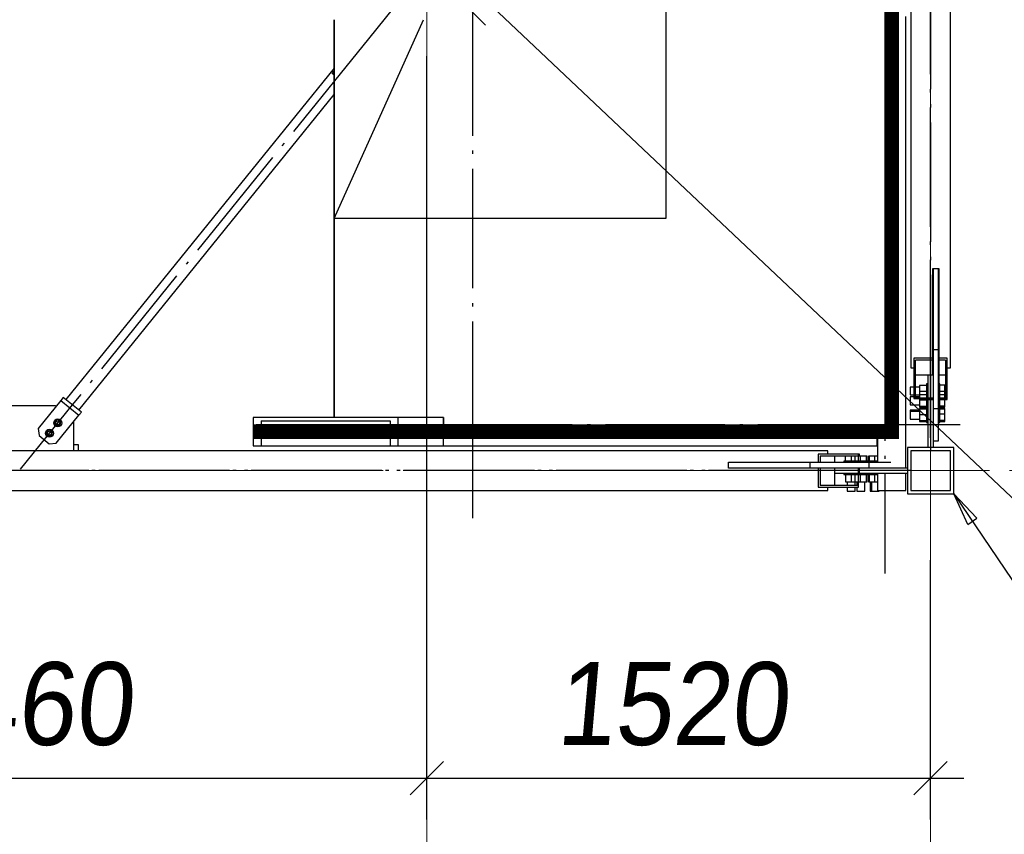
# Paper-space layout 'A0 Advance Steel' of a CAD drawing. Header units: millimetres. Extents: x 228 to 822, y 214 to 634.
# Tile 18 of 76: x 466 to 496, y 261 to 286. Entities that reach past the tile are written whole.
import ezdxf

# ---------------------------------------------------------------- set-up
doc = ezdxf.new("R2010")
doc.units = ezdxf.units.MM
doc.linetypes.add('1 1', pattern=[2, 1, -1])
doc.linetypes.add('ACAD_ISO04W100', pattern=[30, 24, -3, 0, -3])
doc.layers.get('0').update_dxf_attribs({"linetype": 'CONTINUOUS'})
for name, color, linetype in [('AS_Belki', 145, 'CONTINUOUS'), ('AS_Blachy', 30, 'CONTINUOUS'), ('AS_DIM_ON', 7, 'CONTINUOUS'), ('AS_Kraty', 9, 'CONTINUOUS'), ('AS_Schody', 253, 'CONTINUOUS'), ('AS_Sruby', 9, 'CONTINUOUS')]:
    doc.layers.add(name, color=color, linetype=linetype)
doc.styles.add('ARIAL_1', font='arial.ttf', dxfattribs={"width": 0.9, "oblique": 5})

# ---------------------------------------------------------------- blocks, each defined once
blk = doc.blocks.new('324ewdsczxzxcz')
at = {"linetype": 'ACAD_ISO04W100', "lineweight": 5, "ltscale": 0.2}
for p, q in [((343.029, 244.968), (343.029, 340.131)), ((358.229, 244.968, 54.54), (358.229, 340.131, 54.54)), ((378.311, 266.018, -2641.446), (283.147, 266.018, -2641.446))]:
    blk.add_line(p, q, dxfattribs=at)

psp = doc.layouts.new('A0 Advance Steel')

# ---------------------------------------------------------------- linework, layer by layer
psp.add_line((475.971, 285.854, -12276.005), (475.971, 273.854, -12276.005))
at = {"color": 0, "linetype": 'ByBlock', "lineweight": -2}
for p, q in [((495.094, 270.634), (494.671, 271.555)), ((494.671, 271.555), (495.37, 270.821)), ((495.094, 270.634), (495.37, 270.821))]:
    psp.add_line(p, q, dxfattribs=at)
at = {"linetype": '1 1', "transparency": 33554559, "const_width": 0.45, "elevation": 33824.142}
psp.add_lwpolyline([(455.053, 326.08), (492.796, 326.08), (492.796, 273.429), (473.531, 273.429)], dxfattribs=at)
at = {"elevation": -12309.262}
psp.add_lwpolyline([(456.932, 320.745), (485.984, 320.745), (485.984, 279.854), (475.971, 279.854), (478.671, 285.854)], dxfattribs=at)
at = {"color": 7}
for points in [[(479.471, 287.455), (506.229, 262.182), (525.061, 262.182)], [(494.671, 271.555), (506.313, 254.374), (525.145, 254.374)]]:
    psp.add_lwpolyline(points, dxfattribs=at)
at = {"layer": 'AS_Belki', "linetype": 'Continuous', "ltscale": 0.15}
for p, q in [((493.371, 324.155), (493.371, 275.355)), ((494.571, 275.355), (494.571, 324.155)), ((475.971, 284.392), (467.881, 274.395)), ((475.918, 284.232), (475.971, 284.297)), ((475.926, 284.226), (475.918, 284.232)), ((468.269, 274.08), (475.971, 283.598)), ((494.041, 278.355), (494.051, 278.355)), ((494.041, 275.646), (494.041, 278.355)), ((494.211, 278.355), (494.221, 278.355)), ((494.221, 278.355), (494.221, 275.646)), ((494.041, 276.248), (494.051, 276.248)), ((494.211, 276.248), (494.221, 276.248)), ((494.041, 275.646), (493.471, 275.646)), ((493.471, 275.646), (493.471, 274.429)), ((494.041, 275.582), (493.521, 275.582)), ((493.521, 274.438), (493.521, 275.582)), ((494.041, 275.582), (494.041, 275.646)), ((494.041, 275.142), (494.041, 275.582)), ((494.471, 275.646), (494.221, 275.646)), ((494.221, 275.646), (494.221, 275.582)), ((494.421, 275.582), (494.221, 275.582)), ((494.221, 275.582), (494.221, 275.142)), ((494.421, 275.582), (494.421, 274.438)), ((494.471, 274.429), (494.471, 275.646)), ((493.371, 275.355), (493.471, 275.355)), ((493.521, 275.142), (494.041, 275.142)), ((494.221, 275.142), (494.221, 274.875)), ((494.221, 275.142), (494.421, 275.142)), ((494.471, 275.355), (494.571, 275.355)), ((493.471, 274.429), (494.041, 274.429)), ((494.041, 274.438), (493.521, 274.438)), ((494.041, 274.429), (494.041, 274.438)), ((494.421, 274.438), (494.221, 274.438)), ((494.221, 274.438), (494.221, 274.429)), ((494.221, 274.429), (494.471, 274.429)), ((494.401, 274.395), (494.471, 274.395)), ((494.471, 274.395), (494.471, 274.429)), ((490.871, 272.855), (442.071, 272.855)), ((491.797, 272.755), (490.58, 272.755)), ((490.58, 272.755), (490.58, 272.505)), ((490.871, 272.755), (490.871, 272.855)), ((491.831, 272.755), (491.797, 272.755)), ((491.797, 272.505), (491.797, 272.755)), ((491.831, 272.685), (491.831, 272.755)), ((494.671, 272.955), (493.271, 272.955)), ((493.271, 272.955), (493.271, 271.555)), ((494.571, 272.855), (493.371, 272.855)), ((493.371, 272.855), (493.371, 271.655)), ((494.571, 271.655), (494.571, 272.855)), ((494.671, 271.555), (494.671, 272.955)), ((487.871, 272.505), (490.58, 272.505)), ((487.871, 272.495), (487.871, 272.505)), ((489.978, 272.495), (489.978, 272.505)), ((490.58, 272.505), (490.644, 272.505)), ((490.644, 272.705), (491.789, 272.705)), ((490.644, 272.705), (490.644, 272.505)), ((490.644, 272.505), (491.084, 272.505)), ((491.084, 272.505), (491.084, 272.705)), ((491.084, 272.505), (491.351, 272.505)), ((491.789, 272.705), (491.789, 272.505)), ((491.789, 272.505), (491.797, 272.505)), ((487.871, 272.325), (487.871, 272.335)), ((490.58, 272.325), (487.871, 272.325)), ((489.978, 272.325), (489.978, 272.335)), ((490.644, 272.325), (490.58, 272.325)), ((490.58, 272.325), (490.58, 271.755)), ((491.084, 272.325), (490.644, 272.325)), ((490.644, 272.325), (490.644, 271.805)), ((491.084, 271.805), (491.084, 272.325)), ((491.797, 272.325), (491.789, 272.325)), ((491.789, 272.325), (491.789, 271.805)), ((491.797, 271.755), (491.797, 272.325)), ((442.071, 271.655), (490.871, 271.655)), ((490.58, 271.755), (491.797, 271.755)), ((491.789, 271.805), (490.644, 271.805)), ((490.871, 271.655), (490.871, 271.755)), ((493.271, 271.555), (494.671, 271.555)), ((493.371, 271.655), (494.571, 271.655))]:
    psp.add_line(p, q, dxfattribs=at)
at = {"layer": 'AS_Belki', "color": 10, "linetype": 'ACAD_ISO04W100', "ltscale": 0.15}
for points in [[(493.971, 326.655), (493.971, 324.155), (493.971, 275.355), (493.971, 272.855)], [(480.539, 285.687), (478.771, 287.455), (454.171, 312.055), (452.403, 313.823)], [(493.971, 273.465), (493.971, 275.01), (493.971, 297.655), (493.971, 299.199)], [(478.582, 287.222), (477.01, 285.278), (468.075, 274.237), (466.502, 272.294)], [(493.971, 273.244), (493.971, 274.788), (493.971, 275.01), (493.971, 276.554)], [(493.371, 272.255), (490.871, 272.255), (442.071, 272.255), (439.571, 272.255)], [(492.761, 272.255), (491.216, 272.255), (468.572, 272.255), (467.027, 272.255)], [(492.982, 272.255), (491.438, 272.255), (491.216, 272.255), (489.672, 272.255)], [(493.971, 272.255), (493.971, 272.255), (493.971, 272.255), (493.971, 272.255)]]:
    psp.add_lwpolyline(points, dxfattribs=at)
at = {"layer": 'AS_Blachy', "linetype": 'Continuous', "ltscale": 0.15}
for p, q in [((475.971, 284.281), (475.926, 284.226)), ((475.971, 284.189), (475.926, 284.226)), ((494.051, 278.355), (494.211, 278.355)), ((494.051, 278.355), (494.051, 275.9)), ((494.211, 275.9), (494.211, 278.355)), ((494.211, 275.9), (494.051, 275.9)), ((494.051, 275.9), (494.051, 274.12)), ((494.211, 274.34), (494.211, 275.9)), ((493.891, 275.142), (493.891, 274.438)), ((494.051, 275.255), (494.041, 275.255)), ((467.728, 274.364), (467.048, 273.525)), ((467.803, 274.458), (467.728, 274.364)), ((467.728, 274.364), (468.272, 273.924)), ((468.347, 274.017), (467.803, 274.458)), ((493.891, 274.429), (493.891, 274.402)), ((493.891, 274.402), (494.051, 274.402)), ((493.891, 274.402), (493.891, 272.955)), ((494.211, 274.12), (494.211, 274.34)), ((467.571, 274.207), (465.471, 274.207)), ((467.588, 274.192), (467.571, 274.207)), ((467.592, 273.084), (468.272, 273.924)), ((468.272, 273.924), (468.347, 274.017)), ((494.211, 274.12), (494.051, 274.12)), ((494.051, 274.12), (494.051, 274.036)), ((494.051, 274.036), (494.051, 272.955)), ((494.211, 273.908), (494.211, 274.12)), ((468.121, 273.707), (468.107, 273.72)), ((468.121, 272.857), (468.121, 273.707)), ((494.211, 273.157), (494.211, 273.908)), ((467.048, 273.525), (467.07, 273.314)), ((467.07, 273.314), (467.381, 273.062)), ((467.381, 273.062), (467.592, 273.084)), ((494.051, 273.157), (494.211, 273.157)), ((464.821, 272.857), (468.121, 272.857)), ((490.326, 272.495), (487.871, 272.495)), ((487.871, 272.335), (487.871, 272.495)), ((492.107, 272.495), (490.326, 272.495)), ((490.326, 272.495), (490.326, 272.335)), ((492.773, 272.495), (492.107, 272.495)), ((492.107, 272.495), (492.107, 272.335)), ((487.871, 272.335), (490.326, 272.335)), ((490.326, 272.335), (491.886, 272.335)), ((490.971, 272.335), (490.971, 272.325)), ((491.084, 272.175), (491.789, 272.175)), ((491.797, 272.175), (491.824, 272.175)), ((491.824, 272.175), (491.824, 272.335)), ((491.824, 272.175), (493.271, 272.175)), ((491.886, 272.335), (492.107, 272.335)), ((492.107, 272.335), (492.19, 272.335)), ((492.19, 272.335), (493.271, 272.335))]:
    psp.add_line(p, q, dxfattribs=at)
at = {"layer": 'AS_DIM_ON', "color": 8}
for p, q in [((478.771, 261.728), (478.771, 284.755)), ((493.971, 261.728), (493.971, 269.555)), ((454.171, 262.978), (478.771, 262.978)), ((478.771, 262.978), (494.971, 262.978))]:
    psp.add_line(p, q, dxfattribs=at)
at = {"layer": 'AS_DIM_ON', "color": 8, "linetype": 'ByBlock', "lineweight": -2}
for p, q in [((478.271, 262.478), (479.271, 263.478)), ((479.271, 263.478), (478.271, 262.478)), ((493.471, 262.478), (494.471, 263.478))]:
    psp.add_line(p, q, dxfattribs=at)
at = {"layer": 'AS_Kraty', "linetype": 'Continuous', "ltscale": 0.15}
for p, q in [((475.971, 273.854), (475.971, 285.854)), ((492.771, 273.454), (492.771, 285.954)), ((479.279, 273.854), (478.671, 273.854)), ((479.279, 273.854), (479.279, 273.454)), ((479.279, 273.454), (492.771, 273.454))]:
    psp.add_line(p, q, dxfattribs=at)
at = {"layer": 'AS_Schody', "linetype": 'Continuous', "ltscale": 0.15}
for p, q in [((493.221, 272.335), (493.221, 285.955)), ((477.899, 273.854), (473.531, 273.854)), ((473.531, 273.854), (473.531, 273.004)), ((473.768, 273.759), (477.662, 273.759)), ((473.768, 273.759), (473.768, 273.004)), ((477.662, 273.759), (477.662, 273.004)), ((478.671, 273.854), (477.899, 273.854)), ((477.899, 273.854), (477.899, 273.004)), ((479.279, 273.004), (479.279, 273.854)), ((479.521, 273.454), (479.521, 273.325)), ((480.371, 273.325), (480.371, 273.454)), ((492.361, 273.004), (492.361, 273.454)), ((492.371, 273.454), (492.371, 272.495)), ((479.521, 273.325), (480.371, 273.325)), ((473.531, 273.004), (473.768, 273.004)), ((473.768, 273.004), (477.662, 273.004)), ((477.662, 273.004), (477.899, 273.004)), ((477.899, 273.004), (479.279, 273.004)), ((479.279, 273.004), (492.361, 273.004)), ((492.371, 272.175), (492.371, 271.655)), ((493.221, 271.655), (493.221, 272.175)), ((492.371, 271.655), (493.221, 271.655))]:
    psp.add_line(p, q, dxfattribs=at)
at = {"layer": 'AS_Schody', "color": 10, "linetype": 'ACAD_ISO04W100', "ltscale": 0.15}
for points in [[(480.148, 314.593), (480.148, 312.504), (480.148, 285.296), (480.148, 283.207)], [(492.594, 314.593), (492.594, 312.504), (492.594, 285.296), (492.594, 283.207)], [(480.148, 288.455), (480.148, 285.955), (480.148, 273.325), (480.148, 270.825)], [(492.594, 288.455), (492.594, 285.955), (492.594, 271.655), (492.594, 269.155)], [(481.309, 273.631), (479.22, 273.631), (475.715, 273.631), (473.626, 273.631)], [(494.861, 273.631), (492.361, 273.631), (478.561, 273.631), (476.061, 273.631)]]:
    psp.add_lwpolyline(points, dxfattribs=at)
at = {"layer": 'AS_Sruby', "linetype": 'Continuous', "ltscale": 0.15}
for p, q in [((493.851, 274.826), (493.636, 274.826)), ((493.636, 274.826), (493.636, 274.655)), ((493.891, 274.875), (493.851, 274.875)), ((493.851, 274.875), (493.851, 274.871)), ((493.851, 274.871), (493.851, 274.858)), ((493.851, 274.858), (493.851, 274.838)), ((493.851, 274.838), (493.851, 274.811)), ((494.251, 274.875), (494.211, 274.875)), ((494.251, 274.871), (494.251, 274.875)), ((494.251, 274.858), (494.251, 274.871)), ((494.251, 274.838), (494.251, 274.858)), ((494.251, 274.811), (494.251, 274.838)), ((494.401, 274.828), (494.251, 274.828)), ((494.401, 274.655), (494.401, 274.828)), ((493.471, 274.775), (493.351, 274.775)), ((493.351, 274.775), (493.351, 274.766)), ((493.351, 274.766), (493.351, 274.74)), ((493.351, 274.74), (493.351, 274.701)), ((493.351, 274.701), (493.351, 274.655)), ((493.351, 274.655), (493.351, 274.609)), ((493.351, 274.609), (493.351, 274.57)), ((493.351, 274.57), (493.351, 274.544)), ((493.351, 274.544), (493.351, 274.535)), ((493.351, 274.535), (493.471, 274.535)), ((493.636, 274.775), (493.521, 274.775)), ((493.521, 274.535), (493.636, 274.535)), ((493.636, 274.655), (493.851, 274.655)), ((493.636, 274.655), (493.636, 274.539)), ((493.851, 274.539), (493.636, 274.539)), ((493.636, 274.539), (493.636, 274.438)), ((493.851, 274.811), (493.851, 274.777)), ((493.851, 274.777), (493.851, 274.739)), ((493.851, 274.739), (493.851, 274.698)), ((493.851, 274.698), (493.851, 274.655)), ((493.851, 274.655), (493.851, 274.612)), ((493.851, 274.612), (493.851, 274.575)), ((493.891, 274.575), (493.851, 274.575)), ((493.851, 274.575), (493.851, 274.574)), ((493.851, 274.574), (493.851, 274.565)), ((493.851, 274.565), (493.851, 274.547)), ((493.851, 274.547), (493.851, 274.523)), ((493.851, 274.523), (493.851, 274.492)), ((494.251, 274.575), (494.211, 274.575)), ((494.251, 274.777), (494.251, 274.811)), ((494.251, 274.739), (494.251, 274.777)), ((494.251, 274.698), (494.251, 274.739)), ((494.251, 274.655), (494.251, 274.698)), ((494.251, 274.655), (494.401, 274.655)), ((494.251, 274.612), (494.251, 274.655)), ((494.251, 274.575), (494.251, 274.612)), ((494.251, 274.574), (494.251, 274.575)), ((494.251, 274.565), (494.251, 274.574)), ((494.251, 274.547), (494.251, 274.565)), ((494.251, 274.523), (494.251, 274.547)), ((494.401, 274.541), (494.251, 274.541)), ((494.251, 274.492), (494.251, 274.523)), ((494.401, 274.541), (494.401, 274.655)), ((494.401, 274.438), (494.401, 274.541)), ((493.471, 274.475), (493.351, 274.475)), ((493.351, 274.475), (493.351, 274.46)), ((493.351, 274.46), (493.351, 274.43)), ((493.351, 274.43), (493.351, 274.388)), ((493.351, 274.388), (493.351, 274.341)), ((493.351, 274.341), (493.351, 274.297)), ((493.351, 274.297), (493.351, 274.261)), ((493.351, 274.261), (493.351, 274.24)), ((493.351, 274.24), (493.351, 274.237)), ((493.351, 274.237), (493.636, 274.237)), ((493.636, 274.475), (493.521, 274.475)), ((493.636, 274.429), (493.636, 274.384)), ((493.636, 274.384), (493.851, 274.384)), ((493.636, 274.384), (493.636, 274.2)), ((493.851, 274.492), (493.851, 274.455)), ((493.851, 274.455), (493.851, 274.438)), ((493.851, 274.429), (493.851, 274.415)), ((493.851, 274.415), (493.851, 274.373)), ((493.851, 274.373), (493.851, 274.329)), ((493.851, 274.329), (493.851, 274.287)), ((493.851, 274.287), (493.851, 274.248)), ((493.851, 274.248), (493.851, 274.213)), ((494.251, 274.455), (494.251, 274.492)), ((494.251, 274.438), (494.251, 274.455)), ((494.251, 274.415), (494.251, 274.429)), ((494.251, 274.373), (494.251, 274.415)), ((494.401, 274.384), (494.251, 274.384)), ((494.251, 274.329), (494.251, 274.373)), ((494.251, 274.287), (494.251, 274.329)), ((494.251, 274.248), (494.251, 274.287)), ((494.251, 274.213), (494.251, 274.248)), ((494.401, 274.384), (494.401, 274.429)), ((494.401, 274.199), (494.401, 274.384)), ((493.636, 274.075), (493.351, 274.075)), ((493.351, 274.075), (493.351, 274.066)), ((493.351, 274.066), (493.351, 274.043)), ((493.636, 274.042), (493.351, 274.042)), ((493.351, 274.042), (493.351, 274.028)), ((493.351, 274.028), (493.351, 273.997)), ((493.351, 273.997), (493.351, 273.956)), ((493.351, 273.956), (493.351, 273.909)), ((493.636, 274.2), (493.851, 274.2)), ((493.636, 274.2), (493.636, 274.172)), ((493.636, 274.172), (493.851, 274.172)), ((493.851, 274.126), (493.636, 274.126)), ((493.636, 274.126), (493.636, 274.107)), ((493.851, 274.107), (493.636, 274.107)), ((493.636, 274.107), (493.636, 273.951)), ((493.636, 273.951), (493.851, 273.951)), ((493.636, 273.951), (493.636, 273.768)), ((493.851, 274.213), (493.851, 274.183)), ((493.851, 274.183), (493.851, 274.16)), ((493.851, 274.16), (493.851, 274.144)), ((493.851, 274.144), (493.851, 274.136)), ((493.851, 274.136), (493.891, 274.136)), ((493.851, 274.136), (493.851, 274.132)), ((493.851, 274.132), (493.851, 274.115)), ((493.851, 274.115), (493.851, 274.09)), ((493.851, 274.09), (493.851, 274.059)), ((493.851, 274.059), (493.851, 274.023)), ((493.851, 274.023), (493.851, 273.983)), ((493.851, 273.983), (493.851, 273.94)), ((493.851, 273.94), (493.851, 273.897)), ((494.211, 274.136), (494.251, 274.136)), ((494.251, 274.183), (494.251, 274.213)), ((494.401, 274.199), (494.251, 274.199)), ((494.251, 274.16), (494.251, 274.183)), ((494.251, 274.17), (494.401, 274.17)), ((494.251, 274.144), (494.251, 274.16)), ((494.251, 274.136), (494.251, 274.144)), ((494.251, 274.132), (494.251, 274.136)), ((494.251, 274.115), (494.251, 274.132)), ((494.401, 274.128), (494.251, 274.128)), ((494.251, 274.09), (494.251, 274.115)), ((494.401, 274.109), (494.251, 274.109)), ((494.251, 274.059), (494.251, 274.09)), ((494.251, 274.023), (494.251, 274.059)), ((494.251, 273.983), (494.251, 274.023)), ((494.251, 273.94), (494.251, 273.983)), ((494.401, 273.952), (494.251, 273.952)), ((494.251, 273.897), (494.251, 273.94)), ((494.401, 274.17), (494.401, 274.199)), ((494.401, 274.109), (494.401, 274.128)), ((494.401, 273.952), (494.401, 274.109)), ((494.401, 273.766), (494.401, 273.952)), ((467.557, 273.756), (467.541, 273.657)), ((467.541, 273.657), (467.619, 273.594)), ((467.65, 273.792), (467.557, 273.756)), ((467.619, 273.594), (467.713, 273.63)), ((467.728, 273.729), (467.65, 273.792)), ((467.713, 273.63), (467.728, 273.729)), ((493.351, 273.909), (493.351, 273.864)), ((493.351, 273.864), (493.351, 273.829)), ((493.351, 273.829), (493.351, 273.808)), ((493.351, 273.808), (493.351, 273.804)), ((493.351, 273.804), (493.636, 273.804)), ((493.636, 273.768), (493.851, 273.768)), ((493.636, 273.768), (493.636, 273.74)), ((493.636, 273.74), (493.851, 273.74)), ((493.851, 273.897), (493.851, 273.855)), ((493.851, 273.855), (493.851, 273.815)), ((493.851, 273.815), (493.851, 273.78)), ((493.851, 273.78), (493.851, 273.75)), ((493.851, 273.75), (493.851, 273.727)), ((493.851, 273.727), (493.851, 273.711)), ((493.851, 273.711), (493.851, 273.704)), ((493.851, 273.704), (493.891, 273.704)), ((494.211, 273.704), (494.251, 273.704)), ((494.251, 273.855), (494.251, 273.897)), ((494.251, 273.815), (494.251, 273.855)), ((494.251, 273.78), (494.251, 273.815)), ((494.251, 273.75), (494.251, 273.78)), ((494.401, 273.766), (494.251, 273.766)), ((494.251, 273.727), (494.251, 273.75)), ((494.251, 273.738), (494.401, 273.738)), ((494.251, 273.711), (494.251, 273.727)), ((494.251, 273.704), (494.251, 273.711)), ((494.401, 273.738), (494.401, 273.766)), ((467.305, 273.445), (467.29, 273.346)), ((467.29, 273.346), (467.367, 273.283)), ((467.399, 273.481), (467.305, 273.445)), ((467.477, 273.418), (467.399, 273.481)), ((467.461, 273.319), (467.477, 273.418)), ((467.367, 273.283), (467.461, 273.319)), ((468.153, 273.035), (468.121, 273.035)), ((468.198, 273.035), (468.153, 273.035)), ((468.233, 273.035), (468.198, 273.035)), ((468.255, 273.035), (468.233, 273.035)), ((468.258, 273.035), (468.255, 273.035)), ((468.258, 272.855), (468.258, 273.035)), ((467.588, 272.857), (467.588, 272.855)), ((467.826, 272.855), (467.826, 272.857)), ((468.02, 272.857), (468.02, 272.855)), ((491.355, 272.535), (491.351, 272.535)), ((491.351, 272.535), (491.351, 272.495)), ((491.368, 272.535), (491.355, 272.535)), ((491.388, 272.535), (491.368, 272.535)), ((491.415, 272.535), (491.388, 272.535)), ((491.571, 272.685), (491.398, 272.685)), ((491.398, 272.685), (491.398, 272.535)), ((491.449, 272.535), (491.415, 272.535)), ((491.487, 272.535), (491.449, 272.535)), ((491.528, 272.535), (491.487, 272.535)), ((491.571, 272.535), (491.528, 272.535)), ((491.685, 272.685), (491.571, 272.685)), ((491.571, 272.685), (491.571, 272.535)), ((491.614, 272.535), (491.571, 272.535)), ((491.651, 272.535), (491.614, 272.535)), ((491.652, 272.535), (491.651, 272.535)), ((491.651, 272.535), (491.651, 272.495)), ((491.661, 272.535), (491.652, 272.535)), ((491.679, 272.535), (491.661, 272.535)), ((491.703, 272.535), (491.679, 272.535)), ((491.789, 272.685), (491.685, 272.685)), ((491.685, 272.685), (491.685, 272.535)), ((491.734, 272.535), (491.703, 272.535)), ((491.771, 272.535), (491.734, 272.535)), ((491.788, 272.535), (491.771, 272.535)), ((491.842, 272.685), (491.797, 272.685)), ((491.811, 272.535), (491.797, 272.535)), ((491.854, 272.535), (491.811, 272.535)), ((492.028, 272.685), (491.842, 272.685)), ((491.842, 272.685), (491.842, 272.535)), ((491.897, 272.535), (491.854, 272.535)), ((491.939, 272.535), (491.897, 272.535)), ((491.978, 272.535), (491.939, 272.535)), ((492.014, 272.535), (491.978, 272.535)), ((492.043, 272.535), (492.014, 272.535)), ((492.056, 272.685), (492.028, 272.685)), ((492.028, 272.685), (492.028, 272.535)), ((492.067, 272.535), (492.043, 272.535)), ((492.056, 272.535), (492.056, 272.685)), ((492.082, 272.535), (492.067, 272.535)), ((492.09, 272.535), (492.082, 272.535)), ((492.094, 272.535), (492.09, 272.535)), ((492.09, 272.495), (492.09, 272.535)), ((492.111, 272.535), (492.094, 272.535)), ((492.117, 272.685), (492.098, 272.685)), ((492.098, 272.685), (492.098, 272.535)), ((492.136, 272.535), (492.111, 272.535)), ((492.275, 272.685), (492.117, 272.685)), ((492.117, 272.685), (492.117, 272.535)), ((492.167, 272.535), (492.136, 272.535)), ((492.203, 272.535), (492.167, 272.535)), ((492.244, 272.535), (492.203, 272.535)), ((492.286, 272.535), (492.244, 272.535)), ((492.371, 272.685), (492.275, 272.685)), ((492.275, 272.685), (492.275, 272.535)), ((492.329, 272.535), (492.286, 272.535)), ((492.371, 272.535), (492.329, 272.535)), ((491.351, 272.175), (491.351, 272.135)), ((491.651, 272.175), (491.651, 272.135)), ((492.09, 272.135), (492.09, 272.175)), ((491.351, 272.135), (491.355, 272.135)), ((491.355, 272.135), (491.368, 272.135)), ((491.368, 272.135), (491.388, 272.135)), ((491.388, 272.135), (491.415, 272.135)), ((491.4, 272.135), (491.4, 271.92)), ((491.4, 271.92), (491.571, 271.92)), ((491.415, 272.135), (491.449, 272.135)), ((491.449, 272.135), (491.487, 272.135)), ((491.451, 271.92), (491.451, 271.805)), ((491.487, 272.135), (491.528, 272.135)), ((491.528, 272.135), (491.571, 272.135)), ((491.571, 272.135), (491.614, 272.135)), ((491.571, 272.135), (491.571, 271.92)), ((491.571, 271.92), (491.687, 271.92)), ((491.614, 272.135), (491.651, 272.135)), ((491.651, 272.135), (491.652, 272.135)), ((491.652, 272.135), (491.661, 272.135)), ((491.661, 272.135), (491.679, 272.135)), ((491.679, 272.135), (491.703, 272.135)), ((491.687, 272.135), (491.687, 271.92)), ((491.687, 271.92), (491.789, 271.92)), ((491.691, 271.805), (491.691, 271.92)), ((491.703, 272.135), (491.734, 272.135)), ((491.734, 272.135), (491.771, 272.135)), ((491.751, 271.92), (491.751, 271.805)), ((491.771, 272.135), (491.788, 272.135)), ((491.797, 272.135), (491.811, 272.135)), ((491.797, 271.92), (491.842, 271.92)), ((491.811, 272.135), (491.854, 272.135)), ((491.842, 272.135), (491.842, 271.92)), ((491.842, 271.92), (492.026, 271.92)), ((491.854, 272.135), (491.897, 272.135)), ((491.897, 272.135), (491.939, 272.135)), ((491.939, 272.135), (491.978, 272.135)), ((491.978, 272.135), (492.014, 272.135)), ((491.99, 271.635), (491.99, 271.92)), ((492.014, 272.135), (492.043, 272.135)), ((492.026, 272.135), (492.026, 271.92)), ((492.026, 271.92), (492.054, 271.92)), ((492.043, 272.135), (492.067, 272.135)), ((492.054, 271.92), (492.054, 272.135)), ((492.067, 272.135), (492.082, 272.135)), ((492.082, 272.135), (492.09, 272.135)), ((492.09, 272.135), (492.094, 272.135)), ((492.094, 272.135), (492.111, 272.135)), ((492.1, 272.135), (492.1, 271.92)), ((492.1, 271.92), (492.119, 271.92)), ((492.111, 272.135), (492.136, 272.135)), ((492.119, 272.135), (492.119, 271.92)), ((492.119, 271.92), (492.275, 271.92)), ((492.136, 272.135), (492.167, 272.135)), ((492.151, 271.92), (492.151, 271.635)), ((492.167, 272.135), (492.203, 272.135)), ((492.184, 271.92), (492.184, 271.635)), ((492.203, 272.135), (492.244, 272.135)), ((492.244, 272.135), (492.286, 272.135)), ((492.275, 272.135), (492.275, 271.92)), ((492.275, 271.92), (492.371, 271.92)), ((492.286, 272.135), (492.329, 272.135)), ((492.329, 272.135), (492.371, 272.135)), ((491.451, 271.755), (491.451, 271.635)), ((491.451, 271.635), (491.46, 271.635)), ((491.46, 271.635), (491.486, 271.635)), ((491.486, 271.635), (491.525, 271.635)), ((491.525, 271.635), (491.571, 271.635)), ((491.571, 271.635), (491.617, 271.635)), ((491.617, 271.635), (491.656, 271.635)), ((491.656, 271.635), (491.682, 271.635)), ((491.682, 271.635), (491.691, 271.635)), ((491.691, 271.635), (491.691, 271.755)), ((491.751, 271.755), (491.751, 271.635)), ((491.751, 271.635), (491.766, 271.635)), ((491.766, 271.635), (491.796, 271.635)), ((491.796, 271.635), (491.838, 271.635)), ((491.838, 271.635), (491.885, 271.635)), ((491.885, 271.635), (491.929, 271.635)), ((491.929, 271.635), (491.965, 271.635)), ((491.965, 271.635), (491.986, 271.635)), ((491.986, 271.635), (491.99, 271.635)), ((492.151, 271.635), (492.16, 271.635)), ((492.16, 271.635), (492.183, 271.635)), ((492.184, 271.635), (492.198, 271.635)), ((492.198, 271.635), (492.229, 271.635)), ((492.229, 271.635), (492.271, 271.635)), ((492.271, 271.635), (492.317, 271.635)), ((492.317, 271.635), (492.362, 271.635)), ((492.362, 271.635), (492.397, 271.635)), ((492.397, 271.635), (492.418, 271.635)), ((492.418, 271.635), (492.422, 271.635)), ((492.422, 271.635), (492.422, 271.655))]:
    psp.add_line(p, q, dxfattribs=at)
for centre, radius in [((467.635, 273.693), 0.12), ((467.635, 273.693), 0.06), ((467.383, 273.382), 0.12), ((467.383, 273.382), 0.06)]:
    psp.add_circle(centre, radius, dxfattribs=at)

# ---------------------------------------------------------------- block references
psp.add_blockref('324ewdsczxzxcz', (135.742, 6.237, 21392.364))

# ---------------------------------------------------------------- texts
at = {"layer": 'AS_DIM_ON', "color": 9, "style": 'ARIAL_1', "oblique": 5, "width": 0.9}
for s, p in [('2460', (462.892, 263.978)), ('1520', (482.667, 263.978))]:
    psp.add_text(s, height=2.5, dxfattribs=at).set_placement(p)

doc.saveas('drawing.dxf')
